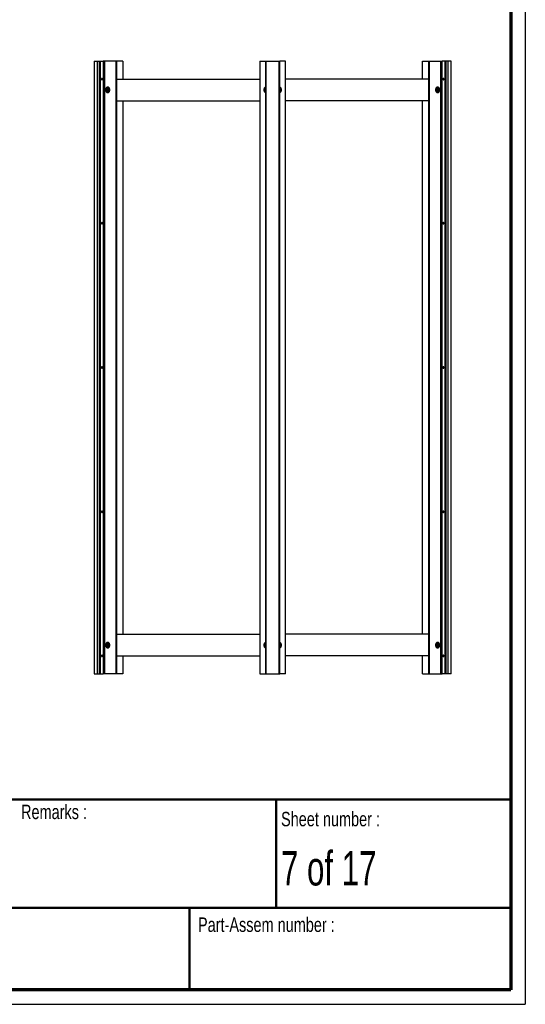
# Paper-space layout 'Sub assem Frame' of a CAD drawing. Header units: millimetres. Extents: x 7 to 203, y 7 to 289.
# Tile 3 of 6: x 133 to 203, y 7 to 144. Entities that reach past the tile are written whole.
import ezdxf

# ---------------------------------------------------------------- set-up
doc = ezdxf.new("R2010")
doc.units = ezdxf.units.MM
for name, color, linetype in [('LAYER1', 7, 'Continuous'), ('LAYER2', 7, 'Continuous'), ('LOGO', 7, 'Continuous')]:
    doc.layers.add(name, color=color, linetype=linetype)
doc.styles.add('SLDTEXTSTYLE1', font='TXT', dxfattribs={"width": 0.75})
doc.styles.add('SLDTEXTSTYLE2', font='TXT', dxfattribs={"width": 0.678571})

psp = doc.layouts.new('Sub assem Frame')

# ---------------------------------------------------------------- linework, layer by layer
at = {"color": 7, "linetype": 'Continuous', "lineweight": 25}
for p, q in [((143.642775, 138.196203), (143.642775, 53.196203)), ((143.642775, 138.196203), (144.034389, 138.196203)), ((144.034389, 138.196203), (144.034389, 53.196203)), ((144.034389, 138.196203), (144.312319, 138.196203)), ((144.312319, 138.196203), (144.312319, 53.196203)), ((144.312319, 138.196203), (144.453546, 138.196203)), ((144.453546, 138.196203), (144.453546, 53.196203)), ((144.453546, 138.196203), (144.880889, 138.196203)), ((144.880889, 138.196203), (144.880889, 53.196203)), ((145.09083, 138.196203), (144.880889, 138.196203)), ((145.09083, 53.196203), (145.09083, 138.196203)), ((146.663132, 138.196203), (145.09083, 138.196203)), ((146.663132, 53.196203), (146.663132, 138.196203)), ((146.774613, 138.196203), (146.663132, 138.196203)), ((147.601951, 138.196203), (146.774613, 138.196203)), ((146.774613, 53.196203), (146.774613, 138.196203)), ((147.601951, 138.196203), (147.601951, 135.696203)), ((166.567809, 138.196203), (166.567809, 53.196203)), ((166.567809, 138.196203), (167.369374, 138.196203)), ((167.369374, 138.196203), (167.369374, 53.196203)), ((167.369374, 138.196203), (167.395053, 138.196203)), ((167.395053, 53.196203), (167.395053, 138.196203)), ((167.395053, 138.196203), (167.460106, 138.196203)), ((167.460106, 53.196203), (167.460106, 138.196203)), ((167.460106, 138.196203), (169.243796, 138.196203)), ((169.243796, 53.196203), (169.243796, 138.196203)), ((169.243796, 138.196203), (169.308849, 138.196203)), ((169.308849, 53.196203), (169.308849, 138.196203)), ((169.308849, 138.196203), (169.334529, 138.196203)), ((169.334529, 53.196203), (169.334529, 138.196203)), ((170.136094, 138.196203), (169.334529, 138.196203)), ((170.136094, 53.196203), (170.136094, 138.196203)), ((189.101951, 135.696203), (189.101951, 138.196203)), ((189.101951, 138.196203), (189.929289, 138.196203)), ((189.929289, 138.196203), (189.929289, 53.196203)), ((189.929289, 138.196203), (190.04077, 138.196203)), ((190.04077, 138.196203), (190.04077, 53.196203)), ((190.04077, 138.196203), (191.613072, 138.196203)), ((191.613072, 138.196203), (191.613072, 53.196203)), ((191.613072, 138.196203), (191.823014, 138.196203)), ((191.823014, 53.196203), (191.823014, 138.196203)), ((192.250356, 138.196203), (191.823014, 138.196203)), ((192.250356, 53.196203), (192.250356, 138.196203)), ((192.391583, 138.196203), (192.250356, 138.196203)), ((192.391583, 53.196203), (192.391583, 138.196203)), ((192.669513, 138.196203), (192.391583, 138.196203)), ((192.669513, 53.196203), (192.669513, 138.196203)), ((193.061127, 138.196203), (192.669513, 138.196203)), ((193.061127, 53.196203), (193.061127, 138.196203)), ((146.774613, 135.696203), (166.567809, 135.696203)), ((189.929289, 135.696203), (170.136094, 135.696203)), ((145.319527, 134.233703), (145.266248, 134.233703)), ((145.266248, 134.158703), (145.319527, 134.158703)), ((145.319527, 134.233703), (145.369707, 134.233703)), ((145.319527, 134.158703), (145.369707, 134.158703)), ((145.391698, 134.346203), (145.341518, 134.346203)), ((145.341518, 134.046203), (145.391698, 134.046203)), ((145.354795, 134.233703), (145.354795, 134.158703)), ((145.466968, 134.233703), (145.369707, 134.233703)), ((145.369707, 134.158703), (145.466968, 134.158703)), ((145.473734, 134.433703), (145.404836, 134.433703)), ((145.404836, 133.958703), (145.473734, 133.958703)), ((145.529475, 134.571203), (145.473734, 134.571203)), ((145.473734, 133.821203), (145.529475, 133.821203)), ((167.231397, 134.233703), (167.178119, 134.233703)), ((167.178119, 134.158703), (167.231397, 134.158703)), ((167.231397, 134.233703), (167.281577, 134.233703)), ((167.231397, 134.158703), (167.281577, 134.158703)), ((167.303568, 134.346203), (167.253389, 134.346203)), ((167.253389, 134.046203), (167.303568, 134.046203)), ((167.266665, 134.233703), (167.266665, 134.158703)), ((167.369374, 134.233703), (167.281577, 134.233703)), ((167.281577, 134.158703), (167.369374, 134.158703)), ((167.369374, 134.433703), (167.316706, 134.433703)), ((167.316706, 133.958703), (167.369374, 133.958703)), ((169.387196, 134.433703), (169.334529, 134.433703)), ((169.422325, 134.233703), (169.334529, 134.233703)), ((169.334529, 134.158703), (169.422325, 134.158703)), ((169.334529, 133.958703), (169.387196, 133.958703)), ((169.450514, 134.346203), (169.400334, 134.346203)), ((169.400334, 134.046203), (169.450514, 134.046203)), ((169.472505, 134.233703), (169.422325, 134.233703)), ((169.472505, 134.158703), (169.422325, 134.158703)), ((169.437237, 134.158703), (169.437237, 134.233703)), ((169.525784, 134.233703), (169.472505, 134.233703)), ((169.472505, 134.158703), (169.525784, 134.158703)), ((191.230168, 134.571203), (191.174428, 134.571203)), ((191.174428, 133.821203), (191.230168, 133.821203)), ((191.299067, 134.433703), (191.230168, 134.433703)), ((191.230168, 133.958703), (191.299067, 133.958703)), ((191.334196, 134.233703), (191.236935, 134.233703)), ((191.236935, 134.158703), (191.334196, 134.158703)), ((191.362384, 134.346203), (191.312205, 134.346203)), ((191.312205, 134.046203), (191.362384, 134.046203)), ((191.384376, 134.233703), (191.334196, 134.233703)), ((191.384376, 134.158703), (191.334196, 134.158703)), ((191.349108, 134.158703), (191.349108, 134.233703)), ((191.437654, 134.233703), (191.384376, 134.233703)), ((191.384376, 134.158703), (191.437654, 134.158703)), ((146.774613, 132.696203), (166.567809, 132.696203)), ((147.601951, 132.696203), (147.601951, 58.696203)), ((189.929289, 132.696203), (170.136094, 132.696203)), ((189.101951, 58.696203), (189.101951, 132.696203)), ((145.391698, 57.346203), (145.341518, 57.346203)), ((145.473734, 57.433703), (145.404836, 57.433703)), ((145.529475, 57.571203), (145.473734, 57.571203)), ((146.774613, 58.696203), (166.567809, 58.696203)), ((167.303568, 57.346203), (167.253389, 57.346203)), ((167.369374, 57.433703), (167.316706, 57.433703)), ((169.387196, 57.433703), (169.334529, 57.433703)), ((169.450514, 57.346203), (169.400334, 57.346203)), ((189.929289, 58.696203), (170.136094, 58.696203)), ((191.230168, 57.571203), (191.174428, 57.571203)), ((191.299067, 57.433703), (191.230168, 57.433703)), ((191.362384, 57.346203), (191.312205, 57.346203)), ((145.319527, 57.233703), (145.266248, 57.233703)), ((145.266248, 57.158703), (145.319527, 57.158703)), ((145.319527, 57.233703), (145.369707, 57.233703)), ((145.319527, 57.158703), (145.369707, 57.158703)), ((145.341518, 57.046203), (145.391698, 57.046203)), ((145.354795, 57.233703), (145.354795, 57.158703)), ((145.466968, 57.233703), (145.369707, 57.233703)), ((145.369707, 57.158703), (145.466968, 57.158703)), ((145.404836, 56.958703), (145.473734, 56.958703)), ((145.473734, 56.821203), (145.529475, 56.821203)), ((167.231397, 57.233703), (167.178119, 57.233703)), ((167.178119, 57.158703), (167.231397, 57.158703)), ((167.231397, 57.233703), (167.281577, 57.233703)), ((167.231397, 57.158703), (167.281577, 57.158703)), ((167.253389, 57.046203), (167.303568, 57.046203)), ((167.266665, 57.233703), (167.266665, 57.158703)), ((167.369374, 57.233703), (167.281577, 57.233703)), ((167.281577, 57.158703), (167.369374, 57.158703)), ((167.316706, 56.958703), (167.369374, 56.958703)), ((169.422325, 57.233703), (169.334529, 57.233703)), ((169.334529, 57.158703), (169.422325, 57.158703)), ((169.334529, 56.958703), (169.387196, 56.958703)), ((169.400334, 57.046203), (169.450514, 57.046203)), ((169.472505, 57.233703), (169.422325, 57.233703)), ((169.472505, 57.158703), (169.422325, 57.158703)), ((169.437237, 57.158703), (169.437237, 57.233703)), ((169.525784, 57.233703), (169.472505, 57.233703)), ((169.472505, 57.158703), (169.525784, 57.158703)), ((191.174428, 56.821203), (191.230168, 56.821203)), ((191.230168, 56.958703), (191.299067, 56.958703)), ((191.334196, 57.233703), (191.236935, 57.233703)), ((191.236935, 57.158703), (191.334196, 57.158703)), ((191.312205, 57.046203), (191.362384, 57.046203)), ((191.384376, 57.233703), (191.334196, 57.233703)), ((191.384376, 57.158703), (191.334196, 57.158703)), ((191.349108, 57.158703), (191.349108, 57.233703)), ((191.437654, 57.233703), (191.384376, 57.233703)), ((191.384376, 57.158703), (191.437654, 57.158703)), ((146.774613, 55.696203), (166.567809, 55.696203)), ((147.601951, 55.696203), (147.601951, 53.196203)), ((189.929289, 55.696203), (170.136094, 55.696203)), ((189.101951, 53.196203), (189.101951, 55.696203)), ((143.642775, 53.196203), (144.034389, 53.196203)), ((144.034389, 53.196203), (144.312319, 53.196203)), ((144.312319, 53.196203), (144.453546, 53.196203)), ((144.453546, 53.196203), (144.880889, 53.196203)), ((145.09083, 53.196203), (144.880889, 53.196203)), ((146.663132, 53.196203), (145.09083, 53.196203)), ((146.774613, 53.196203), (146.663132, 53.196203)), ((147.601951, 53.196203), (146.774613, 53.196203)), ((166.567809, 53.196203), (167.369374, 53.196203)), ((167.369374, 53.196203), (167.395053, 53.196203)), ((167.395053, 53.196203), (167.460106, 53.196203)), ((167.460106, 53.196203), (169.243796, 53.196203)), ((169.243796, 53.196203), (169.308849, 53.196203)), ((169.308849, 53.196203), (169.334529, 53.196203)), ((170.136094, 53.196203), (169.334529, 53.196203)), ((189.101951, 53.196203), (189.929289, 53.196203)), ((189.929289, 53.196203), (190.04077, 53.196203)), ((190.04077, 53.196203), (191.613072, 53.196203)), ((191.613072, 53.196203), (191.823014, 53.196203)), ((192.250356, 53.196203), (191.823014, 53.196203)), ((192.391583, 53.196203), (192.250356, 53.196203)), ((192.669513, 53.196203), (192.391583, 53.196203)), ((193.061127, 53.196203), (192.669513, 53.196203))]:
    psp.add_line(p, q, dxfattribs=at)
at = {"color": 7, "linetype": 'Continuous', "lineweight": 25, "flags": 128}
for points in [[(144.773124, 135.696203), (144.767184, 135.736385), (144.750268, 135.770449), (144.724951, 135.79321), (144.695088, 135.801203), (144.665224, 135.79321), (144.639908, 135.770449), (144.622991, 135.736385), (144.617051, 135.696203), (144.622991, 135.656021), (144.639908, 135.621957), (144.665224, 135.599195), (144.695088, 135.591203), (144.724951, 135.599195), (144.750268, 135.621957), (144.767184, 135.656021), (144.773124, 135.696203)], [(144.619818, 135.723914), (144.622585, 135.696203), (144.619818, 135.668492)], [(192.086851, 135.696203), (192.080911, 135.736385), (192.063995, 135.770449), (192.038678, 135.79321), (192.008815, 135.801203), (191.978951, 135.79321), (191.953635, 135.770449), (191.936718, 135.736385), (191.930778, 135.696203), (191.936718, 135.656021), (191.953635, 135.621957), (191.978951, 135.599195), (192.008815, 135.591203), (192.038678, 135.599195), (192.063995, 135.621957), (192.080911, 135.656021), (192.086851, 135.696203)], [(192.084085, 135.668492), (192.081318, 135.696203), (192.084085, 135.723914)], [(145.724634, 134.196203), (145.718768, 134.276817), (145.701444, 134.353661), (145.673473, 134.423143), (145.636163, 134.482014), (145.591258, 134.52752), (145.540857, 134.557534), (145.487318, 134.570653), (145.433143, 134.566263), (145.380867, 134.544569), (145.332933, 134.506586), (145.291583, 134.45409), (145.258749, 134.389536), (145.235969, 134.315941), (145.224306, 134.236747), (145.224306, 134.155658), (145.235969, 134.076465), (145.258749, 134.00287), (145.291583, 133.938316), (145.332933, 133.885819), (145.380867, 133.847837), (145.433143, 133.826143), (145.487318, 133.821753), (145.540857, 133.834872), (145.591258, 133.864886), (145.636163, 133.910392), (145.673473, 133.969262), (145.701444, 134.038744), (145.718768, 134.115589), (145.724634, 134.196203)], [(145.563739, 134.196203), (145.557846, 134.26028), (145.540606, 134.319604), (145.513295, 134.369776), (145.477941, 134.407076), (145.437166, 134.428735), (145.393992, 134.433149), (145.351622, 134.41999), (145.3132, 134.390233), (145.281573, 134.346086), (145.259088, 134.290823), (145.247413, 134.228542), (145.247413, 134.163863), (145.259088, 134.101583), (145.281573, 134.046319), (145.3132, 134.002172), (145.351622, 133.972416), (145.393992, 133.959256), (145.437166, 133.96367), (145.477941, 133.98533), (145.513295, 134.022629), (145.540606, 134.072802), (145.557846, 134.132126), (145.563739, 134.196203)], [(145.632637, 134.196203), (145.626745, 134.26028), (145.609504, 134.319604), (145.582194, 134.369776), (145.54684, 134.407076), (145.506064, 134.428735), (145.473734, 134.433703)], [(145.473734, 133.958703), (145.506064, 133.96367), (145.54684, 133.98533), (145.582194, 134.022629), (145.609504, 134.072802), (145.626745, 134.132126), (145.632637, 134.196203)], [(145.780374, 134.196203), (145.774508, 134.276817), (145.757185, 134.353661), (145.729214, 134.423143), (145.691903, 134.482014), (145.646998, 134.52752), (145.596597, 134.557534), (145.543058, 134.570653), (145.529475, 134.571203)], [(145.529475, 133.821203), (145.543058, 133.821753), (145.596597, 133.834872), (145.646998, 133.864886), (145.691903, 133.910392), (145.729214, 133.969262), (145.757185, 134.038744), (145.774508, 134.115589), (145.780374, 134.196203)], [(145.779192, 134.159843), (145.78164, 134.196203), (145.779192, 134.232563)], [(167.369374, 134.570417), (167.318482, 134.557534), (167.268081, 134.52752), (167.223176, 134.482014), (167.185866, 134.423143), (167.157895, 134.353661), (167.140571, 134.276817), (167.134706, 134.196203)], [(167.134706, 134.196203), (167.140571, 134.115589), (167.157895, 134.038744), (167.185866, 133.969262), (167.223176, 133.910392), (167.268081, 133.864886), (167.318482, 133.834872), (167.369374, 133.821988)], [(167.369374, 134.420278), (167.32755, 134.433149), (167.284377, 134.428735), (167.243601, 134.407076), (167.208247, 134.369776), (167.180937, 134.319604), (167.163696, 134.26028), (167.157803, 134.196203)], [(167.157803, 134.196203), (167.163696, 134.132126), (167.180937, 134.072802), (167.208247, 134.022629), (167.243601, 133.98533), (167.284377, 133.96367), (167.32755, 133.959256), (167.369374, 133.972128)], [(169.569197, 134.196203), (169.563331, 134.276817), (169.546008, 134.353661), (169.518037, 134.423143), (169.480726, 134.482014), (169.435821, 134.52752), (169.38542, 134.557534), (169.334529, 134.570417)], [(169.546099, 134.196203), (169.540206, 134.26028), (169.522966, 134.319604), (169.495656, 134.369776), (169.460302, 134.407076), (169.419526, 134.428735), (169.376352, 134.433149), (169.334529, 134.420278)], [(169.334529, 133.821988), (169.38542, 133.834872), (169.435821, 133.864886), (169.480726, 133.910392), (169.518037, 133.969262), (169.546008, 134.038744), (169.563331, 134.115589), (169.569197, 134.196203)], [(169.334529, 133.972128), (169.376352, 133.959256), (169.419526, 133.96367), (169.460302, 133.98533), (169.495656, 134.022629), (169.522966, 134.072802), (169.540206, 134.132126), (169.546099, 134.196203)], [(190.924711, 134.232563), (190.922263, 134.196203), (190.924711, 134.159843)], [(191.174428, 134.571203), (191.160844, 134.570653), (191.107305, 134.557534), (191.056904, 134.52752), (191.011999, 134.482014), (190.974689, 134.423143), (190.946718, 134.353661), (190.929394, 134.276817), (190.923529, 134.196203)], [(190.923529, 134.196203), (190.929394, 134.115589), (190.946718, 134.038744), (190.974689, 133.969262), (191.011999, 133.910392), (191.056904, 133.864886), (191.107305, 133.834872), (191.160844, 133.821753), (191.174428, 133.821203)], [(190.979269, 134.196203), (190.985135, 134.115589), (191.002458, 134.038744), (191.030429, 133.969262), (191.067739, 133.910392), (191.112645, 133.864886), (191.163045, 133.834872), (191.216585, 133.821753), (191.270759, 133.826143), (191.323036, 133.847837), (191.37097, 133.885819), (191.41232, 133.938316), (191.445153, 134.00287), (191.467934, 134.076465), (191.479597, 134.155658), (191.479597, 134.236747), (191.467934, 134.315941), (191.445153, 134.389536), (191.41232, 134.45409), (191.37097, 134.506586), (191.323036, 134.544569), (191.270759, 134.566263), (191.216585, 134.570653), (191.163045, 134.557534), (191.112645, 134.52752), (191.067739, 134.482014), (191.030429, 134.423143), (191.002458, 134.353661), (190.985135, 134.276817), (190.979269, 134.196203)], [(191.230168, 134.433703), (191.197838, 134.428735), (191.157062, 134.407076), (191.121708, 134.369776), (191.094398, 134.319604), (191.077158, 134.26028), (191.071265, 134.196203)], [(191.071265, 134.196203), (191.077158, 134.132126), (191.094398, 134.072802), (191.121708, 134.022629), (191.157062, 133.98533), (191.197838, 133.96367), (191.230168, 133.958703)], [(191.140164, 134.196203), (191.146056, 134.132126), (191.163297, 134.072802), (191.190607, 134.022629), (191.225961, 133.98533), (191.266737, 133.96367), (191.309911, 133.959256), (191.35228, 133.972416), (191.390703, 134.002172), (191.422329, 134.046319), (191.444814, 134.101583), (191.456489, 134.163863), (191.456489, 134.228542), (191.444814, 134.290823), (191.422329, 134.346086), (191.390703, 134.390233), (191.35228, 134.41999), (191.309911, 134.433149), (191.266737, 134.428735), (191.225961, 134.407076), (191.190607, 134.369776), (191.163297, 134.319604), (191.146056, 134.26028), (191.140164, 134.196203)], [(144.773124, 115.696203), (144.767184, 115.736385), (144.750268, 115.770449), (144.724951, 115.79321), (144.695088, 115.801203), (144.665224, 115.79321), (144.639908, 115.770449), (144.622991, 115.736385), (144.617051, 115.696203), (144.622991, 115.656021), (144.639908, 115.621957), (144.665224, 115.599195), (144.695088, 115.591203), (144.724951, 115.599195), (144.750268, 115.621957), (144.767184, 115.656021), (144.773124, 115.696203)], [(144.619818, 115.723914), (144.622585, 115.696203), (144.619818, 115.668492)], [(192.086851, 115.696203), (192.080911, 115.736385), (192.063995, 115.770449), (192.038678, 115.79321), (192.008815, 115.801203), (191.978951, 115.79321), (191.953635, 115.770449), (191.936718, 115.736385), (191.930778, 115.696203), (191.936718, 115.656021), (191.953635, 115.621957), (191.978951, 115.599195), (192.008815, 115.591203), (192.038678, 115.599195), (192.063995, 115.621957), (192.080911, 115.656021), (192.086851, 115.696203)], [(192.084085, 115.668492), (192.081318, 115.696203), (192.084085, 115.723914)], [(144.773124, 95.696203), (144.767184, 95.736385), (144.750268, 95.770449), (144.724951, 95.79321), (144.695088, 95.801203), (144.665224, 95.79321), (144.639908, 95.770449), (144.622991, 95.736385), (144.617051, 95.696203), (144.622991, 95.656021), (144.639908, 95.621957), (144.665224, 95.599195), (144.695088, 95.591203), (144.724951, 95.599195), (144.750268, 95.621957), (144.767184, 95.656021), (144.773124, 95.696203)], [(144.619818, 95.723914), (144.622585, 95.696203), (144.619818, 95.668492)], [(191.930778, 95.696203), (191.936718, 95.656021), (191.953635, 95.621957), (191.978951, 95.599195), (192.008815, 95.591203), (192.038678, 95.599195), (192.063995, 95.621957), (192.080911, 95.656021), (192.086851, 95.696203), (192.080911, 95.736385), (192.063995, 95.770449), (192.038678, 95.79321), (192.008815, 95.801203), (191.978951, 95.79321), (191.953635, 95.770449), (191.936718, 95.736385), (191.930778, 95.696203)], [(192.084085, 95.668492), (192.081318, 95.696203), (192.084085, 95.723914)], [(144.617051, 75.696203), (144.622991, 75.656021), (144.639908, 75.621957), (144.665224, 75.599195), (144.695088, 75.591203), (144.724951, 75.599195), (144.750268, 75.621957), (144.767184, 75.656021), (144.773124, 75.696203), (144.767184, 75.736385), (144.750268, 75.770449), (144.724951, 75.79321), (144.695088, 75.801203), (144.665224, 75.79321), (144.639908, 75.770449), (144.622991, 75.736385), (144.617051, 75.696203)], [(144.619818, 75.723913), (144.622585, 75.696203), (144.619818, 75.668492)], [(191.930778, 75.696203), (191.936718, 75.656021), (191.953635, 75.621957), (191.978951, 75.599195), (192.008815, 75.591203), (192.038678, 75.599195), (192.063995, 75.621957), (192.080911, 75.656021), (192.086851, 75.696203), (192.080911, 75.736385), (192.063995, 75.770449), (192.038678, 75.79321), (192.008815, 75.801203), (191.978951, 75.79321), (191.953635, 75.770449), (191.936718, 75.736385), (191.930778, 75.696203)], [(192.084085, 75.668492), (192.081318, 75.696203), (192.084085, 75.723913)], [(145.724634, 57.196203), (145.718768, 57.276817), (145.701444, 57.353661), (145.673473, 57.423143), (145.636163, 57.482014), (145.591258, 57.52752), (145.540857, 57.557534), (145.487318, 57.570653), (145.433143, 57.566263), (145.380867, 57.544569), (145.332933, 57.506586), (145.291583, 57.45409), (145.258749, 57.389536), (145.235969, 57.315941), (145.224306, 57.236747), (145.224306, 57.155658), (145.235969, 57.076465), (145.258749, 57.00287), (145.291583, 56.938316), (145.332933, 56.885819), (145.380867, 56.847837), (145.433143, 56.826143), (145.487318, 56.821753), (145.540857, 56.834872), (145.591258, 56.864886), (145.636163, 56.910392), (145.673473, 56.969262), (145.701444, 57.038744), (145.718768, 57.115589), (145.724634, 57.196203)], [(145.563739, 57.196203), (145.557846, 57.26028), (145.540606, 57.319604), (145.513295, 57.369776), (145.477941, 57.407076), (145.437166, 57.428735), (145.393992, 57.433149), (145.351622, 57.41999), (145.3132, 57.390233), (145.281573, 57.346086), (145.259088, 57.290823), (145.247413, 57.228542), (145.247413, 57.163863), (145.259088, 57.101583), (145.281573, 57.046319), (145.3132, 57.002172), (145.351622, 56.972416), (145.393992, 56.959256), (145.437166, 56.96367), (145.477941, 56.98533), (145.513295, 57.022629), (145.540606, 57.072802), (145.557846, 57.132126), (145.563739, 57.196203)], [(145.632637, 57.196203), (145.626745, 57.26028), (145.609504, 57.319604), (145.582194, 57.369776), (145.54684, 57.407076), (145.506064, 57.428735), (145.473734, 57.433703)], [(145.780374, 57.196203), (145.774508, 57.276817), (145.757185, 57.353661), (145.729214, 57.423143), (145.691903, 57.482014), (145.646998, 57.52752), (145.596597, 57.557534), (145.543058, 57.570653), (145.529475, 57.571203)], [(167.369374, 57.570417), (167.318482, 57.557534), (167.268081, 57.52752), (167.223176, 57.482014), (167.185866, 57.423143), (167.157895, 57.353661), (167.140571, 57.276817), (167.134706, 57.196203)], [(167.369374, 57.420278), (167.32755, 57.433149), (167.284377, 57.428735), (167.243601, 57.407076), (167.208247, 57.369776), (167.180937, 57.319604), (167.163696, 57.26028), (167.157803, 57.196203)], [(169.569197, 57.196203), (169.563331, 57.276817), (169.546008, 57.353661), (169.518037, 57.423143), (169.480726, 57.482014), (169.435821, 57.52752), (169.38542, 57.557534), (169.334529, 57.570417)], [(169.546099, 57.196203), (169.540206, 57.26028), (169.522966, 57.319604), (169.495656, 57.369776), (169.460302, 57.407076), (169.419526, 57.428735), (169.376352, 57.433149), (169.334529, 57.420278)], [(191.174428, 57.571203), (191.160844, 57.570653), (191.107305, 57.557534), (191.056904, 57.52752), (191.011999, 57.482014), (190.974689, 57.423143), (190.946718, 57.353661), (190.929394, 57.276817), (190.923529, 57.196203)], [(190.979269, 57.196203), (190.985135, 57.115589), (191.002458, 57.038744), (191.030429, 56.969262), (191.067739, 56.910392), (191.112645, 56.864886), (191.163045, 56.834872), (191.216585, 56.821753), (191.270759, 56.826143), (191.323036, 56.847837), (191.37097, 56.885819), (191.41232, 56.938316), (191.445153, 57.00287), (191.467934, 57.076465), (191.479597, 57.155658), (191.479597, 57.236747), (191.467934, 57.315941), (191.445153, 57.389536), (191.41232, 57.45409), (191.37097, 57.506586), (191.323036, 57.544569), (191.270759, 57.566263), (191.216585, 57.570653), (191.163045, 57.557534), (191.112645, 57.52752), (191.067739, 57.482014), (191.030429, 57.423143), (191.002458, 57.353661), (190.985135, 57.276817), (190.979269, 57.196203)], [(191.230168, 57.433703), (191.197838, 57.428735), (191.157062, 57.407076), (191.121708, 57.369776), (191.094398, 57.319604), (191.077158, 57.26028), (191.071265, 57.196203)], [(191.140164, 57.196203), (191.146056, 57.132126), (191.163297, 57.072802), (191.190607, 57.022629), (191.225961, 56.98533), (191.266737, 56.96367), (191.309911, 56.959256), (191.35228, 56.972416), (191.390703, 57.002172), (191.422329, 57.046319), (191.444814, 57.101583), (191.456489, 57.163863), (191.456489, 57.228542), (191.444814, 57.290823), (191.422329, 57.346086), (191.390703, 57.390233), (191.35228, 57.41999), (191.309911, 57.433149), (191.266737, 57.428735), (191.225961, 57.407076), (191.190607, 57.369776), (191.163297, 57.319604), (191.146056, 57.26028), (191.140164, 57.196203)], [(145.473734, 56.958703), (145.506064, 56.96367), (145.54684, 56.98533), (145.582194, 57.022629), (145.609504, 57.072802), (145.626745, 57.132126), (145.632637, 57.196203)], [(145.529475, 56.821203), (145.543058, 56.821753), (145.596597, 56.834872), (145.646998, 56.864886), (145.691903, 56.910392), (145.729214, 56.969262), (145.757185, 57.038744), (145.774508, 57.115589), (145.780374, 57.196203)], [(145.779192, 57.159843), (145.78164, 57.196203), (145.779192, 57.232562)], [(167.134706, 57.196203), (167.140571, 57.115589), (167.157895, 57.038744), (167.185866, 56.969262), (167.223176, 56.910392), (167.268081, 56.864886), (167.318482, 56.834872), (167.369374, 56.821988)], [(167.157803, 57.196203), (167.163696, 57.132126), (167.180937, 57.072802), (167.208247, 57.022629), (167.243601, 56.98533), (167.284377, 56.96367), (167.32755, 56.959256), (167.369374, 56.972128)], [(169.334529, 56.821988), (169.38542, 56.834872), (169.435821, 56.864886), (169.480726, 56.910392), (169.518037, 56.969262), (169.546008, 57.038744), (169.563331, 57.115589), (169.569197, 57.196203)], [(169.334529, 56.972128), (169.376352, 56.959256), (169.419526, 56.96367), (169.460302, 56.98533), (169.495656, 57.022629), (169.522966, 57.072802), (169.540206, 57.132126), (169.546099, 57.196203)], [(190.924711, 57.232563), (190.922263, 57.196203), (190.924711, 57.159843)], [(190.923529, 57.196203), (190.929394, 57.115589), (190.946718, 57.038744), (190.974689, 56.969262), (191.011999, 56.910392), (191.056904, 56.864886), (191.107305, 56.834872), (191.160844, 56.821753), (191.174428, 56.821203)], [(191.071265, 57.196203), (191.077158, 57.132126), (191.094398, 57.072802), (191.121708, 57.022629), (191.157062, 56.98533), (191.197838, 56.96367), (191.230168, 56.958703)], [(144.617051, 55.696203), (144.622991, 55.656021), (144.639908, 55.621957), (144.665224, 55.599195), (144.695088, 55.591203), (144.724951, 55.599195), (144.750268, 55.621957), (144.767184, 55.656021), (144.773124, 55.696203), (144.767184, 55.736385), (144.750268, 55.770449), (144.724951, 55.79321), (144.695088, 55.801203), (144.665224, 55.79321), (144.639908, 55.770449), (144.622991, 55.736385), (144.617051, 55.696203)], [(144.619818, 55.723913), (144.622585, 55.696203), (144.619818, 55.668492)], [(191.930778, 55.696203), (191.936718, 55.656021), (191.953635, 55.621957), (191.978951, 55.599195), (192.008815, 55.591203), (192.038678, 55.599195), (192.063995, 55.621957), (192.080911, 55.656021), (192.086851, 55.696203), (192.080911, 55.736385), (192.063995, 55.770449), (192.038678, 55.79321), (192.008815, 55.801203), (191.978951, 55.79321), (191.953635, 55.770449), (191.936718, 55.736385), (191.930778, 55.696203)], [(192.084085, 55.668492), (192.081318, 55.696203), (192.084085, 55.723914)]]:
    psp.add_lwpolyline(points, dxfattribs=at)
at = {"color": 7, "linetype": 'Continuous', "lineweight": 25}
for centre, radius, start, end in [((144.609294, 135.696203), 0.116492, 301.40626096, 58.59373904), ((144.620038, 135.705213), 0.1033, 354.99637554, 61.07666761), ((144.620038, 135.687193), 0.1033, 298.92333239, 5.00362446), ((192.094609, 135.696203), 0.116492, 121.40626096, 238.59373904), ((192.083865, 135.705213), 0.1033, 118.92333239, 185.00362446), ((192.083865, 135.687193), 0.1033, 174.99637554, 241.07666761), ((145.72645, 134.196203), 0.461727, 175.34148989, 184.65851011), ((145.797189, 134.19873), 0.47894, 162.06637962, 175.8124517), ((145.797189, 134.193676), 0.47894, 184.1875483, 197.93362038), ((145.847368, 134.19873), 0.47894, 162.06637962, 175.8124517), ((145.847368, 134.193676), 0.47894, 184.1875483, 197.93362038), ((145.92717, 134.196203), 0.461727, 175.34148989, 184.65851011), ((167.638321, 134.196203), 0.461727, 175.34148989, 184.65851011), ((167.709059, 134.19873), 0.47894, 162.06637962, 175.8124517), ((167.709059, 134.193676), 0.47894, 184.1875483, 197.93362038), ((167.759239, 134.19873), 0.47894, 162.06637962, 175.8124517), ((167.759239, 134.193676), 0.47894, 184.1875483, 197.93362038), ((168.944663, 134.19873), 0.47894, 4.1875483, 17.93362038), ((168.944663, 134.193676), 0.47894, 342.06637962, 355.8124517), ((168.994843, 134.19873), 0.47894, 4.1875483, 17.93362038), ((168.994843, 134.193676), 0.47894, 342.06637962, 355.8124517), ((169.065582, 134.196203), 0.461727, 355.34148989, 4.65851011), ((190.776733, 134.196203), 0.461727, 355.34148989, 4.65851011), ((190.856534, 134.19873), 0.47894, 4.1875483, 17.93362038), ((190.856534, 134.193676), 0.47894, 342.06637962, 355.8124517), ((190.906714, 134.19873), 0.47894, 4.1875483, 17.93362038), ((190.906714, 134.193676), 0.47894, 342.06637962, 355.8124517), ((190.977452, 134.196203), 0.461727, 355.34148989, 4.65851011), ((144.609294, 115.696203), 0.116492, 301.40626096, 58.59373904), ((144.620038, 115.705213), 0.1033, 354.99637555, 61.07666754), ((144.620038, 115.687193), 0.1033, 298.92333246, 5.00362445), ((192.094609, 115.696203), 0.116492, 121.40621111, 238.59378971), ((192.083865, 115.705213), 0.1033, 118.92338626, 185.00361854), ((192.083865, 115.687193), 0.1033, 174.99638157, 241.07661265), ((144.609293, 95.696203), 0.116492, 301.40666466, 58.5933386), ((144.620038, 95.705213), 0.1033, 354.9963755, 61.07666804), ((144.620038, 95.687193), 0.1033, 298.92333196, 5.0036245), ((192.094609, 95.696203), 0.116492, 121.4066614, 238.59333534), ((192.083865, 95.705212), 0.1033, 118.9235479, 185.00360081), ((192.083865, 95.687193), 0.1033, 174.99639943, 241.07644994), ((144.620038, 75.705213), 0.1033, 354.9963757, 61.07666617), ((144.609293, 75.696203), 0.116492, 301.4067145, 58.59328794), ((144.620038, 75.687193), 0.1033, 298.92333384, 5.0036243), ((192.094609, 75.696203), 0.116492, 121.40671207, 238.59328549), ((192.083865, 75.705212), 0.103301, 118.92430641, 185.00351757), ((192.083865, 75.687193), 0.103301, 174.99648314, 241.07568711), ((145.797189, 57.19873), 0.47894, 162.06637962, 175.8124517), ((145.847368, 57.19873), 0.47894, 162.06637962, 175.8124517), ((167.709059, 57.19873), 0.47894, 162.06637962, 175.8124517), ((167.759239, 57.19873), 0.47894, 162.06637962, 175.8124517), ((168.944663, 57.19873), 0.47894, 4.1875483, 17.93362038), ((168.994843, 57.19873), 0.47894, 4.1875483, 17.93362038), ((190.856534, 57.19873), 0.47894, 4.1875483, 17.93362038), ((190.906714, 57.19873), 0.47894, 4.1875483, 17.93362038), ((145.72645, 57.196203), 0.461727, 175.34148989, 184.65851011), ((145.797189, 57.193676), 0.47894, 184.1875483, 197.93362038), ((145.847368, 57.193676), 0.47894, 184.1875483, 197.93362038), ((145.92717, 57.196203), 0.461727, 175.34148989, 184.65851011), ((167.638321, 57.196203), 0.461727, 175.34148989, 184.65851011), ((167.709059, 57.193676), 0.47894, 184.1875483, 197.93362038), ((167.759239, 57.193676), 0.47894, 184.1875483, 197.93362038), ((168.944663, 57.193676), 0.47894, 342.06637962, 355.8124517), ((168.994843, 57.193676), 0.47894, 342.06637962, 355.8124517), ((169.065582, 57.196203), 0.461727, 355.34148989, 4.65851011), ((190.776733, 57.196203), 0.461727, 355.34148989, 4.65851011), ((190.856534, 57.193676), 0.47894, 342.06637962, 355.8124517), ((190.906714, 57.193676), 0.47894, 342.06637962, 355.8124517), ((190.977452, 57.196203), 0.461727, 355.34148989, 4.65851011), ((144.609294, 55.696203), 0.116492, 301.40626097, 58.59373903), ((144.620037, 55.705212), 0.103301, 354.99666098, 61.07406646), ((144.620037, 55.687194), 0.103301, 298.9259465, 5.0033376), ((192.094609, 55.696203), 0.116492, 121.40626096, 238.59373904), ((192.083865, 55.705212), 0.103301, 118.92419782, 185.00352949), ((192.083865, 55.687193), 0.103301, 174.99647098, 241.07579787)]:
    psp.add_arc(centre, radius, start, end, dxfattribs=at)
at = {"layer": 'LAYER1', "lineweight": 50}
for p, q in [((8.851931, 35.783909), (201.351931, 35.783909)), ((168.849049, 20.783909), (168.849049, 35.783909)), ((8.851931, 20.783909), (201.351931, 20.783909)), ((156.810566, 9.389971), (156.810566, 20.783909))]:
    psp.add_line(p, q, dxfattribs=at)
at = {"layer": 'LAYER2', "lineweight": 70}
for p, q in [((201.351931, 287.702192), (201.351931, 9.389971)), ((201.351931, 9.389971), (8.851931, 9.389971))]:
    psp.add_line(p, q, dxfattribs=at)
at = {"layer": 'LOGO'}
for p in [(203.353041, 289.01784), (6.851931, 7.389971)]:
    psp.add_line(p, (203.353041, 7.389971), dxfattribs=at)

# ---------------------------------------------------------------- texts
at = {"layer": 'LAYER1', "char_height": 2, "attachment_point": 1, "style": 'SLDTEXTSTYLE1'}
for s, insert in [('Remarks :', (133.494905, 35.072676)), ('Sheet number :', (169.514504, 34.0759)), ('Part-Assem number :', (158.009423, 19.429314))]:
    psp.add_mtext(s, dxfattribs=dict(at, insert=insert))
at = {"layer": 'LOGO', "insert": (169.514504, 28.630586), "char_height": 4.7625, "attachment_point": 1, "style": 'SLDTEXTSTYLE2'}
psp.add_mtext('7 of 17', dxfattribs=at)

doc.saveas('drawing.dxf')
